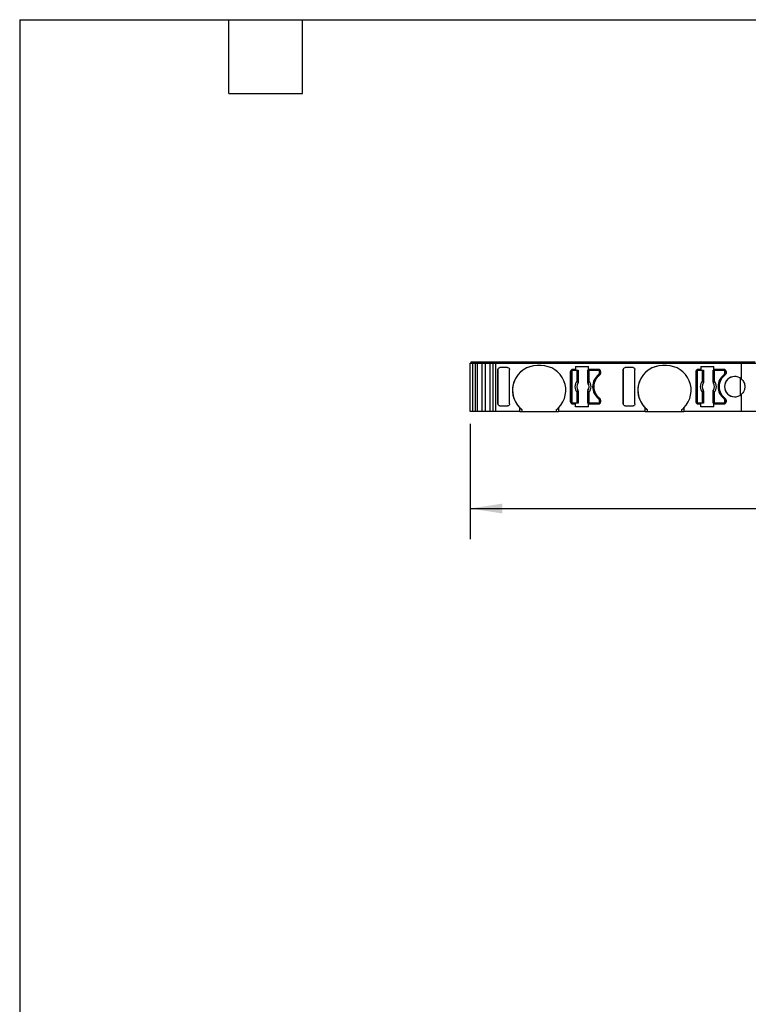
# Model space of a CAD drawing. Header units: millimetres. Extents: x 6 to 273, y 6 to 210.
# Tile 2 of 6: x 6 to 82, y 108 to 210. Entities that reach past the tile are written whole.
import ezdxf

# ---------------------------------------------------------------- set-up
doc = ezdxf.new("R2010")
doc.units = ezdxf.units.MM
doc.linetypes.add('SLD-Solid', pattern=[0])
doc.layers.add('DIMENSIONS', color=140, linetype='SLD-Solid', lineweight=25)
doc.layers.add('TEXT', color=140, linetype='SLD-Solid', lineweight=25)
doc.styles.add('SLDTEXTSTYLE0', font='TXT', dxfattribs={"width": 0.7})
doc.dimstyles.new('SLDDIMSTYLE0', dxfattribs={"dimtxt": 2.158008, "dimasz": 3.302, "dimexe": 0, "dimexo": 0.0625, "dimgap": 0.539502, "dimtad": 0, "dimtih": 1, "dimtoh": 1, "dimrnd": 1e-09, "dimzin": 12, "dimdsep": 46, "dimtxsty": 'SLDTEXTSTYLE0', "dimsah": 1, "dimcen": 0.09, "dimadec": 0, "dimazin": 3, "dimtfac": 1, "dimtofl": 0, "dimtmove": 0, "dimatfit": 3, "dimfxl": 0, "dimfrac": 2, "dimtolj": 1, "dimtzin": 12, "dimarcsym": 0})

# ---------------------------------------------------------------- blocks, each defined once
blk = doc.blocks.new('_D_4')
at = {"layer": 'DIMENSIONS'}
for p, q in [((52.85, 167.84), (52.85, 155.93)), ((131.22, 167.84), (131.22, 155.93)), ((52.85, 159.11), (84.22, 159.11)), ((87.14, 159.11), (86.42, 159.11)), ((86.42, 159.11), (86.42, 155.68)), ((93.55, 159.11), (94.28, 159.11)), ((94.28, 159.11), (94.28, 155.68)), ((131.22, 159.11), (96.48, 159.11)), ((86.42, 155.68), (87.14, 155.68)), ((94.28, 155.68), (93.55, 155.68))]:
    blk.add_line(p, q, dxfattribs=at)
for points in [[(52.85, 159.11), (56.16, 158.6), (56.16, 159.61)], [(131.22, 159.11), (127.91, 159.61), (127.91, 158.6)]]:
    blk.add_solid(points, dxfattribs=at)
at = {"layer": 'DIMENSIONS', "char_height": 2.117, "attachment_point": 1, "style": 'SLDTEXTSTYLE0'}
for s, insert in [('78.4', (87.14, 162.32)), ('3.09', (87.14, 158.41))]:
    blk.add_mtext(s, dxfattribs=dict(at, insert=insert))

msp = doc.modelspace()

# ---------------------------------------------------------------- linework, layer by layer
for p, q in [((52.854, 169.107), (52.854, 174.107)), ((52.854, 174.107), (53.102, 174.107)), ((52.954, 174.107), (52.954, 174.257)), ((52.954, 174.257), (53.502, 174.257)), ((53.102, 174.107), (53.102, 169.107)), ((53.102, 174.107), (53.102, 169.107)), ((53.102, 174.107), (53.102, 169.107)), ((53.102, 174.107), (53.102, 169.107)), ((53.102, 174.107), (53.402, 174.107)), ((53.102, 174.107), (53.102, 174.107)), ((53.102, 174.107), (53.102, 174.107)), ((53.102, 174.107), (53.102, 174.107)), ((53.402, 169.107), (53.402, 174.107)), ((53.402, 174.107), (53.412, 174.107)), ((53.402, 169.107), (53.402, 174.107)), ((53.412, 169.107), (53.412, 174.107)), ((53.412, 174.107), (53.619, 174.107)), ((53.502, 174.107), (53.502, 174.257)), ((53.502, 174.257), (53.509, 174.257)), ((53.509, 174.107), (53.509, 174.257)), ((53.509, 174.257), (53.698, 174.257)), ((53.619, 169.107), (53.619, 174.107)), ((53.619, 174.107), (54.109, 174.107)), ((53.698, 174.107), (53.698, 174.257)), ((53.698, 174.257), (54.224, 174.257)), ((54.109, 169.107), (54.109, 174.107)), ((54.109, 174.107), (54.42, 174.107)), ((54.224, 174.107), (54.224, 174.257)), ((54.224, 174.257), (54.498, 174.257)), ((54.42, 169.107), (54.42, 174.107)), ((54.42, 174.107), (54.912, 174.107)), ((54.498, 174.107), (54.498, 174.257)), ((54.498, 174.257), (55.027, 174.257)), ((54.912, 169.107), (54.912, 174.107)), ((54.912, 174.107), (55.213, 174.107)), ((55.027, 174.107), (55.027, 174.257)), ((55.027, 174.257), (55.31, 174.257)), ((55.213, 169.107), (55.213, 174.107)), ((55.213, 174.107), (55.503, 174.107)), ((55.31, 174.107), (55.31, 174.257)), ((55.31, 174.257), (55.503, 174.257)), ((55.503, 174.107), (55.503, 174.257)), ((55.503, 174.257), (80.82, 174.257)), ((55.503, 169.107), (55.503, 174.107)), ((55.503, 174.107), (80.864, 174.107)), ((60.174, 173.857), (59.774, 173.857)), ((63.734, 173.757), (63.734, 173.457)), ((63.734, 173.757), (65.074, 173.757)), ((65.074, 173.457), (65.074, 173.757)), ((73.114, 173.857), (72.714, 173.857)), ((76.674, 173.757), (78.014, 173.757)), ((76.674, 173.757), (76.674, 173.457)), ((78.014, 173.457), (78.014, 173.757)), ((80.82, 174.107), (80.82, 174.257)), ((80.82, 174.257), (82.266, 174.257)), ((80.864, 172.465), (80.864, 174.107)), ((80.864, 174.107), (82.366, 174.107)), ((55.716, 173.474), (55.716, 173.456)), ((55.716, 169.89), (55.716, 173.474)), ((55.716, 173.456), (55.716, 169.908)), ((56.724, 173.657), (55.916, 173.657)), ((56.924, 169.908), (56.924, 173.456)), ((63.224, 173.257), (63.224, 170.107)), ((63.224, 173.257), (63.224, 173.257)), ((63.224, 170.107), (63.224, 173.257)), ((63.349, 173.232), (63.349, 170.132)), ((63.734, 173.457), (63.424, 173.457)), ((63.499, 173.382), (63.907, 173.382)), ((63.907, 172.269), (63.907, 173.382)), ((63.907, 173.382), (64.007, 173.382)), ((64.007, 173.382), (64.007, 172.269)), ((64.007, 173.382), (64.017, 173.382)), ((64.017, 172.158), (64.017, 173.382)), ((64.982, 173.382), (64.982, 172.158)), ((64.982, 173.382), (64.991, 173.382)), ((64.991, 172.269), (64.991, 173.382)), ((64.991, 173.382), (65.091, 173.382)), ((66.124, 173.457), (65.074, 173.457)), ((65.091, 173.382), (65.091, 172.269)), ((65.091, 173.382), (66.049, 173.382)), ((66.119, 172.922), (66.119, 172.922)), ((66.199, 173.082), (66.199, 173.232)), ((66.199, 173.232), (66.199, 173.232)), ((66.199, 173.232), (66.199, 173.082)), ((66.199, 173.082), (66.199, 173.082)), ((66.324, 173.257), (66.324, 173.057)), ((68.656, 173.474), (68.656, 173.456)), ((68.656, 169.89), (68.656, 173.474)), ((68.656, 173.456), (68.656, 169.908)), ((69.664, 173.657), (68.856, 173.657)), ((69.864, 169.908), (69.864, 173.456)), ((76.164, 173.257), (76.164, 170.107)), ((76.164, 173.257), (76.164, 173.257)), ((76.164, 173.257), (76.164, 170.107)), ((76.289, 173.232), (76.289, 170.132)), ((76.674, 173.457), (76.364, 173.457)), ((76.439, 173.382), (76.847, 173.382)), ((76.847, 172.269), (76.847, 173.382)), ((76.847, 173.382), (76.947, 173.382)), ((76.947, 173.382), (76.947, 172.269)), ((76.947, 173.382), (76.957, 173.382)), ((76.957, 172.158), (76.957, 173.382)), ((77.922, 173.382), (77.922, 172.158)), ((77.922, 173.382), (77.931, 173.382)), ((77.931, 172.269), (77.931, 173.382)), ((77.931, 173.382), (78.031, 173.382)), ((79.064, 173.457), (78.014, 173.457)), ((78.031, 173.382), (78.031, 172.269)), ((78.031, 173.382), (78.989, 173.382)), ((79.059, 172.922), (79.059, 172.922)), ((79.139, 173.082), (79.139, 173.232)), ((79.139, 173.232), (79.139, 173.232)), ((79.139, 173.232), (79.139, 173.082)), ((79.139, 173.082), (79.139, 173.082)), ((79.264, 173.257), (79.264, 173.057)), ((63.907, 172.269), (64.007, 172.269)), ((64.991, 172.269), (65.091, 172.269)), ((76.847, 172.269), (76.947, 172.269)), ((77.931, 172.269), (78.031, 172.269)), ((80.775, 170.828), (80.775, 172.536)), ((63.907, 169.982), (63.907, 171.095)), ((64.007, 171.095), (63.907, 171.095)), ((64.007, 171.095), (64.007, 169.982)), ((64.017, 169.982), (64.017, 171.205)), ((64.982, 171.205), (64.982, 169.982)), ((64.991, 169.982), (64.991, 171.095)), ((65.091, 171.095), (64.991, 171.095)), ((65.091, 171.095), (65.091, 169.982)), ((76.847, 169.982), (76.847, 171.095)), ((76.947, 171.095), (76.847, 171.095)), ((76.947, 171.095), (76.947, 169.982)), ((76.957, 169.982), (76.957, 171.205)), ((77.922, 171.205), (77.922, 169.982)), ((77.931, 169.982), (77.931, 171.095)), ((78.031, 171.095), (77.931, 171.095)), ((78.031, 171.095), (78.031, 169.982)), ((80.864, 169.107), (80.864, 170.899)), ((55.716, 169.908), (55.716, 169.89)), ((55.916, 169.707), (56.724, 169.707)), ((63.224, 170.107), (63.224, 170.107)), ((63.424, 169.907), (63.734, 169.907)), ((63.907, 169.982), (63.499, 169.982)), ((63.734, 169.607), (63.734, 169.907)), ((64.007, 169.982), (63.907, 169.982)), ((64.017, 169.982), (64.007, 169.982)), ((64.991, 169.982), (64.982, 169.982)), ((65.091, 169.982), (64.991, 169.982)), ((65.074, 169.607), (65.074, 169.907)), ((65.074, 169.907), (66.124, 169.907)), ((66.049, 169.982), (65.091, 169.982)), ((66.119, 170.442), (66.119, 170.442)), ((66.199, 170.132), (66.199, 170.282)), ((66.199, 170.282), (66.199, 170.282)), ((66.199, 170.282), (66.199, 170.132)), ((66.199, 170.132), (66.199, 170.132)), ((66.324, 170.307), (66.324, 170.107)), ((68.656, 169.908), (68.656, 169.89)), ((68.856, 169.707), (69.664, 169.707)), ((76.164, 170.107), (76.164, 170.107)), ((76.364, 169.907), (76.674, 169.907)), ((76.847, 169.982), (76.439, 169.982)), ((76.674, 169.607), (76.674, 169.907)), ((76.947, 169.982), (76.847, 169.982)), ((76.957, 169.982), (76.947, 169.982)), ((77.931, 169.982), (77.922, 169.982)), ((78.031, 169.982), (77.931, 169.982)), ((78.014, 169.907), (79.064, 169.907)), ((78.014, 169.607), (78.014, 169.907)), ((78.989, 169.982), (78.031, 169.982)), ((79.059, 170.442), (79.059, 170.442)), ((79.139, 170.132), (79.139, 170.282)), ((79.139, 170.282), (79.139, 170.282)), ((79.139, 170.282), (79.139, 170.132)), ((79.139, 170.132), (79.139, 170.132)), ((79.264, 170.307), (79.264, 170.107)), ((53.102, 169.107), (52.854, 169.107)), ((53.402, 169.107), (53.102, 169.107)), ((53.102, 169.107), (53.102, 169.107)), ((53.102, 169.107), (53.102, 169.107)), ((53.102, 169.107), (53.102, 169.107)), ((53.412, 169.107), (53.402, 169.107)), ((53.619, 169.107), (53.412, 169.107)), ((54.109, 169.107), (53.619, 169.107)), ((54.42, 169.107), (54.109, 169.107)), ((54.912, 169.107), (54.42, 169.107)), ((55.213, 169.107), (54.912, 169.107)), ((55.503, 169.107), (55.213, 169.107)), ((57.974, 169.107), (55.503, 169.107)), ((57.974, 169.107), (57.974, 169.501)), ((57.974, 169.107), (58.174, 169.107)), ((58.174, 169.321), (58.174, 169.107)), ((58.174, 169.107), (61.774, 169.107)), ((61.774, 169.107), (61.774, 169.321)), ((61.774, 169.107), (61.974, 169.107)), ((61.974, 169.501), (61.974, 169.107)), ((70.914, 169.107), (61.974, 169.107)), ((65.074, 169.607), (63.734, 169.607)), ((70.914, 169.107), (70.914, 169.501)), ((70.914, 169.107), (71.114, 169.107)), ((71.114, 169.321), (71.114, 169.107)), ((71.114, 169.107), (74.714, 169.107)), ((74.714, 169.107), (74.714, 169.321)), ((74.714, 169.107), (74.914, 169.107)), ((74.914, 169.501), (74.914, 169.107)), ((80.864, 169.107), (74.914, 169.107)), ((78.014, 169.607), (76.674, 169.607)), ((82.366, 169.107), (80.864, 169.107))]:
    msp.add_line(p, q)
at = {"flags": 128}
for points in [[(63.981, 172.044), (63.98, 172.045), (63.979, 172.045)], [(64.01, 172.161), (64.014, 172.159), (64.017, 172.158)], [(64.982, 172.158), (64.985, 172.16), (64.988, 172.161)], [(65.019, 172.045), (65.018, 172.045), (65.018, 172.044)], [(76.921, 172.044), (76.92, 172.045), (76.919, 172.045)], [(76.95, 172.161), (76.954, 172.159), (76.957, 172.158)], [(77.922, 172.158), (77.925, 172.16), (77.928, 172.161)], [(77.959, 172.045), (77.958, 172.045), (77.958, 172.044)], [(63.979, 171.319), (63.98, 171.319), (63.981, 171.32)], [(64.017, 171.205), (64.013, 171.204), (64.01, 171.203)], [(64.988, 171.203), (64.984, 171.205), (64.982, 171.205)], [(65.018, 171.32), (65.018, 171.319), (65.019, 171.319)], [(76.919, 171.319), (76.92, 171.319), (76.921, 171.32)], [(76.957, 171.205), (76.953, 171.204), (76.95, 171.203)], [(77.928, 171.203), (77.924, 171.205), (77.922, 171.205)], [(77.958, 171.32), (77.958, 171.319), (77.959, 171.319)]]:
    msp.add_lwpolyline(points, dxfattribs=at)
for centre, radius, start, end in [((59.774, 171.307), 2.55, 90, 225.09914), ((59.774, 171.307), 2.55, 90, 231.1377), ((60.174, 171.307), 2.55, 314.90088, 89.99999), ((72.714, 171.307), 2.55, 90, 225.09914), ((72.714, 171.307), 2.55, 90, 231.1377), ((73.114, 171.307), 2.55, 314.90088, 89.99999), ((63.424, 173.257), 0.2, 90, 180), ((63.424, 173.257), 0.2, 90, 180), ((63.499, 173.232), 0.15, 90, 180), ((67.049, 171.682), 1.55, 126.8699, 233.1301), ((67.049, 171.682), 1.55, 126.8699, 233.1301), ((67.124, 171.682), 1.5, 126.03188, 233.96812), ((66.049, 173.232), 0.15, 0, 90), ((66.049, 173.232), 0.15, 0, 90), ((65.999, 173.082), 0.2, 306.8699, 0), ((65.999, 173.082), 0.2, 306.86992, 0), ((66.124, 173.257), 0.2, 0, 90), ((66.124, 173.057), 0.2, 306.03188, 0), ((76.364, 173.257), 0.2, 90, 180), ((76.364, 173.257), 0.2, 90, 180), ((76.439, 173.232), 0.15, 90, 180), ((79.989, 171.682), 1.55, 126.8699, 233.1301), ((79.989, 171.682), 1.55, 126.8699, 233.1301), ((80.064, 171.682), 1.5, 126.03188, 233.96812), ((78.989, 173.232), 0.15, 0, 90), ((78.989, 173.232), 0.15, 0, 90), ((78.939, 173.082), 0.2, 306.8699, 0), ((78.939, 173.082), 0.2, 306.86992, 0), ((79.064, 173.257), 0.2, 0, 90), ((80.164, 171.682), 1.05, 48.18969, 311.81031), ((80.164, 171.682), 1.05, 90, 270), ((79.064, 173.057), 0.2, 306.03188, 0), ((64.499, 171.682), 0.833, 135.23629, 224.76371), ((64.499, 171.682), 0.634, 145.08334, 214.91666), ((64.499, 171.682), 0.633, 145.05032, 214.94968), ((63.946, 172.175), 0.066, 289.96147, 346.89453), ((65.052, 172.175), 0.066, 193.10546, 250.03853), ((64.499, 171.682), 0.633, 325.05032, 34.94968), ((64.499, 171.682), 0.634, 325.08334, 34.91666), ((64.499, 171.682), 0.833, 315.23629, 44.76371), ((77.439, 171.682), 0.833, 135.23629, 224.76371), ((77.439, 171.682), 0.634, 145.08334, 214.91666), ((77.439, 171.682), 0.633, 145.05032, 214.94968), ((76.886, 172.175), 0.066, 289.96147, 346.89453), ((77.992, 172.175), 0.066, 193.10546, 250.03853), ((77.439, 171.682), 0.633, 325.05032, 34.94968), ((77.439, 171.682), 0.634, 325.08334, 34.91666), ((77.439, 171.682), 0.833, 315.23629, 44.76371), ((63.946, 171.188), 0.066, 13.10547, 70.03853), ((65.052, 171.188), 0.066, 109.96147, 166.89454), ((76.886, 171.188), 0.066, 13.10547, 70.03853), ((77.992, 171.188), 0.066, 109.96147, 166.89454), ((63.424, 170.107), 0.2, 180, 270), ((63.424, 170.107), 0.2, 180, 270), ((63.499, 170.132), 0.15, 180, 270), ((66.049, 170.132), 0.15, 270, 0), ((66.049, 170.132), 0.15, 270.00003, 0), ((65.999, 170.282), 0.2, 0, 53.1301), ((65.999, 170.282), 0.2, 0, 53.13008), ((66.124, 170.107), 0.2, 270, 0), ((66.124, 170.307), 0.2, 0, 53.96812), ((76.364, 170.107), 0.2, 180, 270), ((76.364, 170.107), 0.2, 180, 270), ((76.439, 170.132), 0.15, 180, 270), ((78.989, 170.132), 0.15, 270, 0), ((78.989, 170.132), 0.15, 270.00003, 0), ((78.939, 170.282), 0.2, 0, 53.1301), ((78.939, 170.282), 0.2, 0, 53.13008), ((79.064, 170.107), 0.2, 270, 0), ((79.064, 170.307), 0.2, 0, 53.96812)]:
    msp.add_arc(centre, radius, start, end)
for points, knots in [([(55.716, 173.456), (55.716, 173.504), (55.735, 173.559), (55.813, 173.637), (55.868, 173.657), (55.916, 173.657)], [0, 0, 0, 0, 0.5, 0.5, 1, 1, 1, 1]), ([(56.724, 173.657), (56.771, 173.657), (56.826, 173.637), (56.905, 173.559), (56.924, 173.504), (56.924, 173.456)], [0, 0, 0, 0, 0.5, 0.5, 1, 1, 1, 1]), ([(68.656, 173.456), (68.656, 173.504), (68.675, 173.559), (68.753, 173.637), (68.808, 173.657), (68.856, 173.657)], [0, 0, 0, 0, 0.5, 0.5, 1, 1, 1, 1]), ([(69.664, 173.657), (69.711, 173.657), (69.766, 173.637), (69.845, 173.559), (69.864, 173.504), (69.864, 173.456)], [0, 0, 0, 0, 0.5, 0.5, 1, 1, 1, 1]), ([(64.01, 172.161), (64.01, 172.144), (64.008, 172.103), (63.99, 172.067), (63.979, 172.045)], [0, 0, 0, 0, 0.389276, 1, 1, 1, 1]), ([(63.981, 172.044), (63.984, 172.05), (63.988, 172.055), (63.991, 172.061), (63.994, 172.066), (63.997, 172.072), (64, 172.078), (64.002, 172.084), (64.005, 172.09), (64.007, 172.096), (64.008, 172.099), (64.009, 172.102), (64.009, 172.105), (64.011, 172.112), (64.013, 172.118), (64.014, 172.124), (64.014, 172.127), (64.015, 172.131), (64.015, 172.134), (64.016, 172.142), (64.017, 172.15), (64.017, 172.158)], [0, 0, 0, 0, 0.00001937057, 0.00001937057, 0.00001937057, 0.00003874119, 0.00003874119, 0.00003874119, 0.00005811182, 0.00005811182, 0.00005811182, 0.00006777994, 0.00006777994, 0.00006777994, 0.00008715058, 0.00008715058, 0.00008715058, 0.0000968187, 0.0000968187, 0.0000968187, 0.00012148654, 0.00012148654, 0.00012148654, 0.00012148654]), ([(64.982, 172.158), (64.982, 172.152), (64.982, 172.146), (64.983, 172.139), (64.983, 172.133), (64.984, 172.126), (64.985, 172.12), (64.987, 172.114), (64.988, 172.107), (64.99, 172.101), (64.991, 172.098), (64.992, 172.095), (64.993, 172.092), (64.995, 172.086), (64.998, 172.08), (65, 172.074), (65.002, 172.071), (65.003, 172.068), (65.005, 172.065), (65.009, 172.058), (65.013, 172.051), (65.018, 172.044)], [0, 0, 0, 0, 0.00001937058, 0.00001937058, 0.00001937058, 0.00003874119, 0.00003874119, 0.00003874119, 0.00005811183, 0.00005811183, 0.00005811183, 0.00006777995, 0.00006777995, 0.00006777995, 0.00008715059, 0.00008715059, 0.00008715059, 0.00009681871, 0.00009681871, 0.00009681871, 0.00012148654, 0.00012148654, 0.00012148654, 0.00012148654]), ([(65.03, 172.113), (65.027, 172.106), (65.02, 172.089), (65.014, 172.065), (65.017, 172.052), (65.019, 172.045)], [0, 0, 0, 0, 0.2659023, 0.5993334, 1, 1, 1, 1]), ([(65.091, 172.269), (65.086, 172.254), (65.076, 172.225), (65.06, 172.183), (65.044, 172.144), (65.034, 172.123), (65.03, 172.113)], [0, 0, 0, 0, 0.25122126, 0.50084902, 0.76342484, 1, 1, 1, 1]), ([(76.95, 172.161), (76.95, 172.144), (76.948, 172.103), (76.93, 172.067), (76.919, 172.045)], [0, 0, 0, 0, 0.389276, 1, 1, 1, 1]), ([(76.921, 172.044), (76.924, 172.05), (76.928, 172.055), (76.931, 172.061), (76.934, 172.066), (76.937, 172.072), (76.94, 172.078), (76.942, 172.084), (76.945, 172.09), (76.947, 172.096), (76.948, 172.099), (76.949, 172.102), (76.949, 172.105), (76.951, 172.112), (76.953, 172.118), (76.954, 172.124), (76.954, 172.127), (76.955, 172.131), (76.955, 172.134), (76.956, 172.142), (76.957, 172.15), (76.957, 172.158)], [0, 0, 0, 0, 0.00001937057, 0.00001937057, 0.00001937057, 0.00003874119, 0.00003874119, 0.00003874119, 0.00005811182, 0.00005811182, 0.00005811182, 0.00006777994, 0.00006777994, 0.00006777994, 0.00008715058, 0.00008715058, 0.00008715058, 0.0000968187, 0.0000968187, 0.0000968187, 0.00012148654, 0.00012148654, 0.00012148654, 0.00012148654]), ([(77.922, 172.158), (77.922, 172.152), (77.922, 172.146), (77.923, 172.139), (77.923, 172.133), (77.924, 172.126), (77.925, 172.12), (77.927, 172.114), (77.928, 172.107), (77.93, 172.101), (77.931, 172.098), (77.932, 172.095), (77.933, 172.092), (77.935, 172.086), (77.938, 172.08), (77.94, 172.074), (77.942, 172.071), (77.943, 172.068), (77.945, 172.065), (77.949, 172.058), (77.953, 172.051), (77.958, 172.044)], [0, 0, 0, 0, 0.00001937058, 0.00001937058, 0.00001937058, 0.00003874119, 0.00003874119, 0.00003874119, 0.00005811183, 0.00005811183, 0.00005811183, 0.00006777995, 0.00006777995, 0.00006777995, 0.00008715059, 0.00008715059, 0.00008715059, 0.00009681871, 0.00009681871, 0.00009681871, 0.00012148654, 0.00012148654, 0.00012148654, 0.00012148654]), ([(77.97, 172.113), (77.967, 172.106), (77.96, 172.089), (77.954, 172.065), (77.957, 172.052), (77.959, 172.045)], [0, 0, 0, 0, 0.2659023, 0.5993334, 1, 1, 1, 1]), ([(78.031, 172.269), (78.026, 172.254), (78.016, 172.225), (78, 172.183), (77.984, 172.144), (77.974, 172.123), (77.97, 172.113)], [0, 0, 0, 0, 0.25122126, 0.50084902, 0.76342484, 1, 1, 1, 1]), ([(80.864, 172.465), (80.961, 172.378), (81.051, 172.264), (81.178, 171.994), (81.214, 171.838), (81.214, 171.525), (81.178, 171.37), (81.051, 171.1), (80.961, 170.986), (80.864, 170.899)], [0, 0, 0, 0, 0.25, 0.25, 0.5, 0.5, 0.75, 0.75, 1, 1, 1, 1]), ([(63.907, 171.095), (63.913, 171.11), (63.923, 171.139), (63.939, 171.181), (63.954, 171.22), (63.964, 171.241), (63.968, 171.25)], [0, 0, 0, 0, 0.2512213, 0.500849, 0.7634248, 1, 1, 1, 1]), ([(63.968, 171.25), (63.971, 171.258), (63.979, 171.275), (63.984, 171.299), (63.981, 171.312), (63.979, 171.319)], [0, 0, 0, 0, 0.2659023, 0.5993334, 1, 1, 1, 1]), ([(64.017, 171.205), (64.017, 171.212), (64.016, 171.218), (64.016, 171.225), (64.015, 171.231), (64.014, 171.238), (64.013, 171.244), (64.012, 171.25), (64.01, 171.257), (64.008, 171.263), (64.007, 171.266), (64.006, 171.269), (64.005, 171.272), (64.003, 171.278), (64.001, 171.284), (63.998, 171.29), (63.996, 171.293), (63.995, 171.296), (63.994, 171.299), (63.99, 171.306), (63.985, 171.313), (63.981, 171.32)], [0, 0, 0, 0, 0.00001937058, 0.00001937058, 0.00001937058, 0.00003874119, 0.00003874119, 0.00003874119, 0.00005811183, 0.00005811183, 0.00005811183, 0.00006777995, 0.00006777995, 0.00006777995, 0.00008715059, 0.00008715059, 0.00008715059, 0.00009681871, 0.00009681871, 0.00009681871, 0.00012148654, 0.00012148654, 0.00012148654, 0.00012148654]), ([(65.018, 171.32), (65.014, 171.314), (65.01, 171.309), (65.007, 171.303), (65.004, 171.298), (65.001, 171.292), (64.999, 171.286), (64.996, 171.28), (64.994, 171.274), (64.992, 171.268), (64.991, 171.265), (64.99, 171.262), (64.989, 171.259), (64.987, 171.252), (64.986, 171.246), (64.985, 171.24), (64.984, 171.236), (64.984, 171.233), (64.983, 171.23), (64.982, 171.222), (64.982, 171.214), (64.982, 171.205)], [0, 0, 0, 0, 0.00001937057, 0.00001937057, 0.00001937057, 0.00003874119, 0.00003874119, 0.00003874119, 0.00005811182, 0.00005811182, 0.00005811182, 0.00006777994, 0.00006777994, 0.00006777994, 0.00008715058, 0.00008715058, 0.00008715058, 0.0000968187, 0.0000968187, 0.0000968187, 0.00012148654, 0.00012148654, 0.00012148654, 0.00012148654]), ([(64.988, 171.203), (64.989, 171.22), (64.99, 171.261), (65.008, 171.297), (65.019, 171.319)], [0, 0, 0, 0, 0.389276, 1, 1, 1, 1]), ([(76.847, 171.095), (76.853, 171.11), (76.863, 171.139), (76.879, 171.181), (76.894, 171.22), (76.904, 171.241), (76.908, 171.25)], [0, 0, 0, 0, 0.25122126, 0.50084902, 0.76342484, 1, 1, 1, 1]), ([(76.908, 171.25), (76.911, 171.258), (76.919, 171.275), (76.924, 171.299), (76.921, 171.312), (76.919, 171.319)], [0, 0, 0, 0, 0.2659023, 0.5993334, 1, 1, 1, 1]), ([(76.957, 171.205), (76.957, 171.212), (76.956, 171.218), (76.956, 171.225), (76.955, 171.231), (76.954, 171.238), (76.953, 171.244), (76.952, 171.25), (76.95, 171.257), (76.948, 171.263), (76.947, 171.266), (76.946, 171.269), (76.945, 171.272), (76.943, 171.278), (76.941, 171.284), (76.938, 171.29), (76.936, 171.293), (76.935, 171.296), (76.933, 171.299), (76.93, 171.306), (76.925, 171.313), (76.921, 171.32)], [0, 0, 0, 0, 0.00001937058, 0.00001937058, 0.00001937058, 0.00003874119, 0.00003874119, 0.00003874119, 0.00005811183, 0.00005811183, 0.00005811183, 0.00006777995, 0.00006777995, 0.00006777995, 0.00008715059, 0.00008715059, 0.00008715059, 0.00009681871, 0.00009681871, 0.00009681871, 0.00012148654, 0.00012148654, 0.00012148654, 0.00012148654]), ([(77.958, 171.32), (77.954, 171.314), (77.95, 171.309), (77.947, 171.303), (77.944, 171.298), (77.941, 171.292), (77.939, 171.286), (77.936, 171.28), (77.934, 171.274), (77.932, 171.268), (77.931, 171.265), (77.93, 171.262), (77.929, 171.259), (77.927, 171.252), (77.926, 171.246), (77.925, 171.24), (77.924, 171.236), (77.923, 171.233), (77.923, 171.23), (77.922, 171.222), (77.922, 171.214), (77.922, 171.205)], [0, 0, 0, 0, 0.00001937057, 0.00001937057, 0.00001937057, 0.00003874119, 0.00003874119, 0.00003874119, 0.00005811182, 0.00005811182, 0.00005811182, 0.00006777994, 0.00006777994, 0.00006777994, 0.00008715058, 0.00008715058, 0.00008715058, 0.0000968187, 0.0000968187, 0.0000968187, 0.00012148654, 0.00012148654, 0.00012148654, 0.00012148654]), ([(77.928, 171.203), (77.929, 171.22), (77.93, 171.261), (77.948, 171.297), (77.959, 171.319)], [0, 0, 0, 0, 0.389276, 1, 1, 1, 1]), ([(55.916, 169.707), (55.868, 169.707), (55.813, 169.727), (55.735, 169.805), (55.716, 169.86), (55.716, 169.908)], [0, 0, 0, 0, 0.5, 0.5, 1, 1, 1, 1]), ([(56.924, 169.908), (56.924, 169.86), (56.905, 169.805), (56.826, 169.727), (56.771, 169.707), (56.724, 169.707)], [0, 0, 0, 0, 0.5, 0.5, 1, 1, 1, 1]), ([(68.856, 169.707), (68.808, 169.707), (68.753, 169.727), (68.675, 169.805), (68.656, 169.86), (68.656, 169.908)], [0, 0, 0, 0, 0.5, 0.5, 1, 1, 1, 1]), ([(69.864, 169.908), (69.864, 169.86), (69.845, 169.805), (69.766, 169.727), (69.711, 169.707), (69.664, 169.707)], [0, 0, 0, 0, 0.5, 0.5, 1, 1, 1, 1])]:
    msp.add_open_spline(points, degree=3, knots=knots)
for points in [[(63.907, 172.269), (63.926, 172.212), (63.949, 172.155), (63.968, 172.113)], [(63.968, 172.113), (63.983, 172.083), (63.986, 172.06), (63.979, 172.045)], [(64.007, 172.269), (64.007, 172.23), (64.008, 172.191), (64.01, 172.161)], [(64.988, 172.161), (64.987, 172.117), (64.999, 172.077), (65.019, 172.045)], [(64.988, 172.161), (64.99, 172.191), (64.991, 172.23), (64.991, 172.269)], [(76.847, 172.269), (76.866, 172.212), (76.889, 172.155), (76.908, 172.113)], [(76.908, 172.113), (76.922, 172.083), (76.926, 172.06), (76.919, 172.045)], [(76.947, 172.269), (76.947, 172.23), (76.948, 172.191), (76.95, 172.161)], [(77.928, 172.161), (77.927, 172.117), (77.938, 172.077), (77.959, 172.045)], [(77.928, 172.161), (77.93, 172.191), (77.931, 172.23), (77.931, 172.269)], [(64.01, 171.203), (64.011, 171.247), (64, 171.286), (63.979, 171.319)], [(64.01, 171.203), (64.008, 171.173), (64.007, 171.134), (64.007, 171.095)], [(64.991, 171.095), (64.991, 171.134), (64.99, 171.173), (64.988, 171.203)], [(65.03, 171.25), (65.016, 171.281), (65.013, 171.304), (65.019, 171.319)], [(65.091, 171.095), (65.072, 171.152), (65.049, 171.209), (65.03, 171.25)], [(76.95, 171.203), (76.951, 171.247), (76.94, 171.286), (76.919, 171.319)], [(76.95, 171.203), (76.948, 171.173), (76.947, 171.134), (76.947, 171.095)], [(77.931, 171.095), (77.931, 171.134), (77.93, 171.173), (77.928, 171.203)], [(77.97, 171.25), (77.956, 171.281), (77.953, 171.304), (77.959, 171.319)], [(78.031, 171.095), (78.012, 171.152), (77.989, 171.209), (77.97, 171.25)], [(57.974, 169.501), (58.038, 169.438), (58.104, 169.378), (58.174, 169.321)], [(61.774, 169.321), (61.844, 169.378), (61.911, 169.438), (61.974, 169.501)], [(70.914, 169.501), (70.977, 169.438), (71.044, 169.378), (71.114, 169.321)], [(74.714, 169.321), (74.784, 169.378), (74.851, 169.438), (74.914, 169.501)]]:
    msp.add_open_spline(points, degree=3)
at = {"layer": 'TEXT'}
for p, q in [((6.35, 209.55), (273.05, 209.55)), ((6.35, 209.55), (6.35, 6.35)), ((27.94, 201.93), (27.94, 209.55)), ((35.56, 201.93), (35.56, 209.55)), ((27.94, 201.93), (35.56, 201.93))]:
    msp.add_line(p, q, dxfattribs=at)

# ---------------------------------------------------------------- dimensions: what is measured, and where the dimension line sits
at = {"layer": 'DIMENSIONS'}
dim = msp.add_linear_dim(base=(131.217, 159.107), p1=(52.854, 169.107), p2=(131.217, 169.107), angle=360, dimstyle='SLDDIMSTYLE0', dxfattribs=at)
dim.commit()
dim.dimension.update_dxf_attribs({"geometry": '_D_4', "text_midpoint": (90.348, 159.107), "dimtype": 160})

doc.saveas('drawing.dxf')
